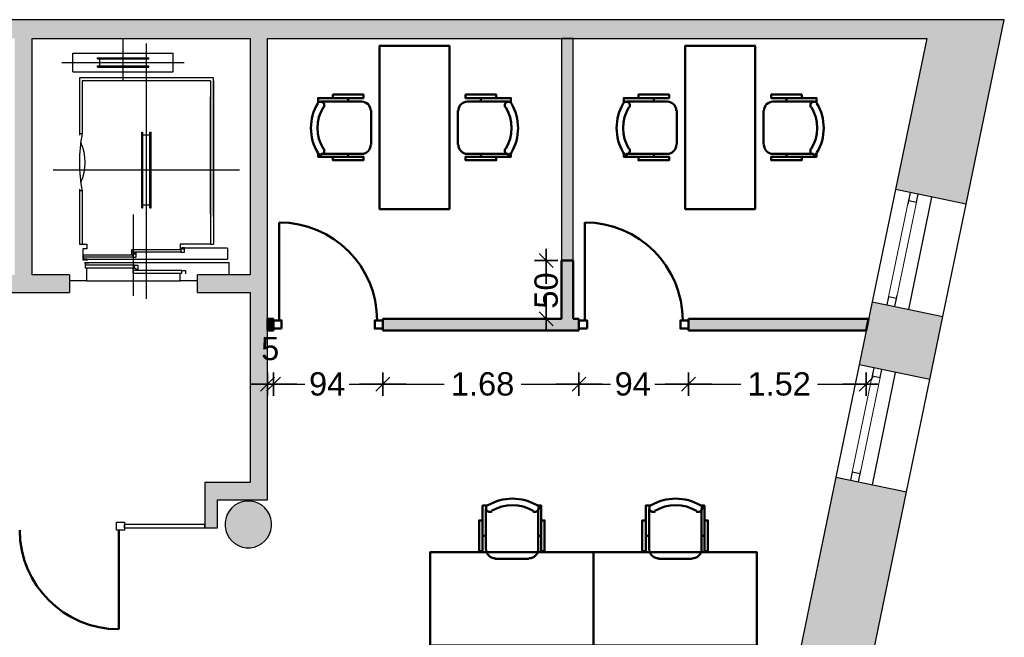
# Model space of a CAD drawing. Header units: metres. Extents: x -1 to 427, y -6 to 28.
# Tile 12 of 12: x 419.03 to 427.48, y 22.93 to 28.23. Entities that reach past the tile are written whole.
import ezdxf

# ---------------------------------------------------------------- set-up
doc = ezdxf.new("R2010")
doc.units = ezdxf.units.M
doc.header["$PDMODE"] = 65
for name, pattern in [('CONTINUA', [0]), ('PUNKT', [6.35, 0, -6.35]), ('VERDECKT', [9.525, 6.35, -3.175])]:
    doc.linetypes.add(name, pattern=pattern)
for name, color, linetype, lineweight in [('3D P5 MURS', 7, 'CONTINUA', 25), ('3D P5 MURS NOUS', 7, 'CONTINUA', 25), ('3D P5 PILAR', 7, 'CONTINUA', 25), ('P5 ESCALA 2D', 7, 'CONTINUA', 25), ('P5 MAMPARES', 7, 'CONTINUA', 25), ('P5 MOBLES', 7, 'CONTINUA', 25)]:
    doc.layers.add(name, color=color, linetype=linetype, lineweight=lineweight)
doc.styles.add('ARIAL', font='arial.ttf')
doc.dimstyles.new('DIMSTYLE_2', dxfattribs={"dimtxt": 0.2, "dimasz": 0.2, "dimexe": 0, "dimexo": 1e-06, "dimgap": 0.1, "dimtad": 0, "dimdec": 0, "dimlfac": 100, "dimrnd": 1, "dimzin": 4, "dimdsep": 46, "dimtxsty": 'ARIAL', "dimblk1": 'ALL_ML_STRICH', "dimblk2": 'ALL_ML_STRICH', "dimsah": 1, "dimcen": 0, "dimse1": 1, "dimse2": 1, "dimclrd": 2, "dimclre": 2, "dimclrt": 2, "dimadec": 0, "dimazin": 0, "dimtfac": 1, "dimtdec": 0, "dimtix": 1, "dimtmove": 2, "dimatfit": 3, "dimfxl": 0, "dimtzin": 0, "dimlwd": 0, "dimlwe": 35, "dimarcsym": 0})
doc.dimstyles.new('DIMSTYLE_5', dxfattribs={"dimtxt": 0.2, "dimasz": 0.2, "dimexe": 0, "dimexo": 1e-06, "dimgap": 0.1, "dimtad": 0, "dimdec": 0, "dimlfac": 100, "dimrnd": 1, "dimzin": 4, "dimdsep": 46, "dimtxsty": 'ARIAL', "dimblk1": 'ALL_ML_STRICH', "dimblk2": 'ALL_ML_STRICH', "dimsah": 1, "dimcen": 0, "dimse1": 1, "dimse2": 1, "dimclrd": 2, "dimclre": 2, "dimclrt": 2, "dimadec": 0, "dimazin": 0, "dimtfac": 1, "dimtdec": 0, "dimtix": 1, "dimtmove": 2, "dimatfit": 3, "dimfxl": 0, "dimtzin": 0, "dimlwd": 0, "dimlwe": 35, "dimarcsym": 0})
doc.dimstyles.new('DIMSTYLE_6', dxfattribs={"dimtxt": 0.2, "dimasz": 0.2, "dimexe": 0, "dimexo": 1e-06, "dimgap": 0.1, "dimtad": 0, "dimrnd": 0.01, "dimzin": 4, "dimdsep": 46, "dimtxsty": 'ARIAL', "dimblk1": 'ALL_ML_STRICH', "dimblk2": 'ALL_ML_STRICH', "dimsah": 1, "dimcen": 0, "dimse1": 1, "dimse2": 1, "dimclrd": 2, "dimclre": 2, "dimclrt": 2, "dimadec": 0, "dimazin": 0, "dimtfac": 1, "dimtdec": 0, "dimtix": 1, "dimtmove": 2, "dimatfit": 3, "dimfxl": 0, "dimtzin": 0, "dimlwd": 0, "dimlwe": 35, "dimarcsym": 0})
doc.dimstyles.new('DIMSTYLE_7', dxfattribs={"dimtxt": 0.2, "dimasz": 0.2, "dimexe": 0, "dimexo": 1e-06, "dimgap": 0.1, "dimtad": 2, "dimdec": 0, "dimlfac": 100, "dimrnd": 1, "dimzin": 4, "dimdsep": 46, "dimtxsty": 'ARIAL', "dimblk1": 'ALL_ML_STRICH', "dimblk2": 'ALL_ML_STRICH', "dimsah": 1, "dimcen": 0, "dimse1": 1, "dimse2": 1, "dimclrd": 2, "dimclre": 2, "dimclrt": 2, "dimadec": 0, "dimazin": 0, "dimtfac": 1, "dimtdec": 0, "dimtix": 1, "dimtmove": 2, "dimatfit": 3, "dimfxl": 0, "dimtvp": 1.2, "dimtzin": 0, "dimlwd": 0, "dimlwe": 35, "dimarcsym": 0})

# ---------------------------------------------------------------- blocks, each defined once
blk = doc.blocks.new('_CLOSEDFILLED')
at = {"color": 0, "linetype": 'ByBlock', "lineweight": -2}
blk.add_solid([(-1, 0), (0, 0), (-1, 0)], dxfattribs=at)
blk = doc.blocks.new('OBJETO_COMPLEJO_36')
at = {"layer": 'P5 MOBLES', "color": 202, "linetype": 'CONTINUA', "lineweight": 50, "transparency": 33554687}
for p, q in [((424.4325, 24.035), (424.4325, 23.6836)), ((424.8812, 23.6836), (424.8812, 24.035)), ((424.4029, 23.8022), (424.4325, 23.8022)), ((424.9066, 23.8022), (424.8812, 23.8022)), ((424.5087, 23.6032), (424.8008, 23.6032))]:
    blk.add_line(p, q, dxfattribs=at)
for points in [[(424.4029, 23.9334), (424.3732, 23.9334), (424.3732, 23.6709), (424.4029, 23.6709), (424.4029, 24.0604), (424.4452, 24.0604)], [(424.482, 24.0117), (424.4763, 24.0088), (424.4704, 24.0071), (424.4643, 24.0067), (424.4583, 24.0074), (424.4525, 24.0092), (424.4471, 24.0121), (424.4423, 24.016), (424.4383, 24.021), (424.4354, 24.0267), (424.4337, 24.0326), (424.4331, 24.0387), (424.4338, 24.0447), (424.4355, 24.0505), (424.4384, 24.0559), (424.4423, 24.0607), (424.4472, 24.0648)], [(424.872, 24.0648), (424.8769, 24.0607), (424.8809, 24.0559), (424.8837, 24.0505), (424.8855, 24.0447), (424.8861, 24.0387), (424.8856, 24.0326), (424.8839, 24.0267), (424.8809, 24.021), (424.8769, 24.016), (424.8721, 24.0121), (424.8667, 24.0092), (424.861, 24.0074), (424.855, 24.0067), (424.8489, 24.0071), (424.8429, 24.0088), (424.8372, 24.0117)], [(424.9066, 23.9334), (424.9362, 23.9334), (424.9362, 23.6709), (424.9066, 23.6709), (424.9066, 24.0604), (424.8685, 24.0604)], [(424.5114, 23.6087), (424.4957, 23.6103), (424.481, 23.6149), (424.4677, 23.6221), (424.4561, 23.6317), (424.4465, 23.6432), (424.4393, 23.6566), (424.4347, 23.6713), (424.4331, 23.687)], [(424.8819, 23.687), (424.8803, 23.6713), (424.8757, 23.6566), (424.8685, 23.6432), (424.8589, 23.6317), (424.8473, 23.6221), (424.834, 23.6149), (424.8193, 23.6103), (424.8035, 23.6087)]]:
    blk.add_lwpolyline(points, dxfattribs=at)
blk.add_lwpolyline([(423.9542, 22.8624), (425.3553, 22.8624), (425.3553, 23.6625), (423.9542, 23.6625), (423.9542, 22.8624)], close=True, dxfattribs=at)
for centre, radius, start, end in [((424.6595, 23.7043), 0.4167, 59.55422, 120.42617), ((424.6595, 23.7254), 0.3405, 58.23508, 121.7419)]:
    blk.add_arc(centre, radius, start, end, dxfattribs=at)
blk = doc.blocks.new('OBJETO_COMPLEJO_38')
at = {"layer": 'P5 MOBLES', "color": 202, "linetype": 'CONTINUA', "lineweight": 50, "transparency": 33554687}
for p, q in [((423.0313, 24.035), (423.0313, 23.6836)), ((423.48, 23.6836), (423.48, 24.035)), ((423.0017, 23.8022), (423.0313, 23.8022)), ((423.5054, 23.8022), (423.48, 23.8022)), ((423.1075, 23.6032), (423.3996, 23.6032))]:
    blk.add_line(p, q, dxfattribs=at)
for points in [[(423.0017, 23.9334), (422.9721, 23.9334), (422.9721, 23.6709), (423.0017, 23.6709), (423.0017, 24.0604), (423.044, 24.0604)], [(423.0808, 24.0117), (423.0751, 24.0088), (423.0692, 24.0071), (423.0631, 24.0067), (423.0571, 24.0074), (423.0513, 24.0092), (423.0459, 24.0121), (423.0412, 24.016), (423.0372, 24.021), (423.0342, 24.0267), (423.0325, 24.0326), (423.032, 24.0387), (423.0326, 24.0447), (423.0343, 24.0505), (423.0372, 24.0559), (423.0411, 24.0607), (423.046, 24.0648)], [(423.4708, 24.0648), (423.4758, 24.0607), (423.4797, 24.0559), (423.4825, 24.0505), (423.4843, 24.0447), (423.4849, 24.0387), (423.4844, 24.0326), (423.4827, 24.0267), (423.4797, 24.021), (423.4757, 24.016), (423.4709, 24.0121), (423.4656, 24.0092), (423.4598, 24.0074), (423.4538, 24.0067), (423.4477, 24.0071), (423.4417, 24.0088), (423.436, 24.0117)], [(423.5054, 23.9334), (423.5351, 23.9334), (423.5351, 23.6709), (423.5054, 23.6709), (423.5054, 24.0604), (423.4673, 24.0604)], [(423.1103, 23.6087), (423.0945, 23.6103), (423.0798, 23.6149), (423.0665, 23.6221), (423.0549, 23.6317), (423.0453, 23.6432), (423.0381, 23.6566), (423.0335, 23.6713), (423.032, 23.687)], [(423.4807, 23.687), (423.4791, 23.6713), (423.4745, 23.6566), (423.4673, 23.6432), (423.4577, 23.6317), (423.4462, 23.6221), (423.4329, 23.6149), (423.4182, 23.6103), (423.4024, 23.6087)]]:
    blk.add_lwpolyline(points, dxfattribs=at)
blk.add_lwpolyline([(422.553, 22.8624), (423.9542, 22.8624), (423.9542, 23.6625), (422.553, 23.6625), (422.553, 22.8624)], close=True, dxfattribs=at)
for centre, radius, start, end in [((423.2584, 23.7043), 0.4167, 59.55422, 120.42617), ((423.2584, 23.7254), 0.3405, 58.23508, 121.7419)]:
    blk.add_arc(centre, radius, start, end, dxfattribs=at)
blk = doc.blocks.new('ALL_ML_STRICH')
at = {"color": 0, "linetype": 'ByBlock', "lineweight": -2}
for p, q in [((0, -0.5), (0, 0.5)), ((-1, 0), (0.5, 0)), ((-0.3, -0.3), (0.3, 0.3))]:
    blk.add_line(p, q, dxfattribs=at)
blk = doc.blocks.new('*D63')
at = {"layer": 'DEFPOINTS', "color": 2, "linetype": 'CONTINUA', "lineweight": 35, "transparency": 33554687}
for p in [(423.6797, 26.1641), (423.5486, 25.6641), (423.5523, 25.6641)]:
    blk.add_point(p, dxfattribs=at)
at = {"layer": 'P5 MAMPARES', "color": 2, "linetype": 'CONTINUA', "lineweight": -2, "transparency": 33554687}
for p, q in [((423.5486, 26.0954), (423.5486, 26.1641)), ((423.5486, 25.6641), (423.5486, 25.7154))]:
    blk.add_line(p, q, dxfattribs=at)
at = {"layer": 'P5 MAMPARES', "color": 2, "linetype": 'CONTINUA', "lineweight": 35, "transparency": 33554687, "xscale": 0.2, "yscale": 0.2, "zscale": 0.2}
for p, rotation in [((423.5486, 26.1641), 90), ((423.5486, 25.6641), 270)]:
    blk.add_blockref('ALL_ML_STRICH', p, dxfattribs=dict(at, rotation=rotation))
at = {"layer": 'P5 MAMPARES', "color": 2, "linetype": 'CONTINUA', "lineweight": 35, "transparency": 33554687, "insert": (423.5486, 25.9054), "char_height": 0.2, "width": 0.4, "attachment_point": 5, "rotation": 90, "style": 'ARIAL'}
blk.add_mtext('\\A1;{50}', dxfattribs=at)
blk = doc.blocks.new('*D73')
at = {"layer": 'DEFPOINTS', "color": 2, "linetype": 'CONTINUA', "lineweight": 35, "transparency": 33554687}
for p in [(421.157, 25.3841), (421.207, 25.3841), (421.157, 25.1035)]:
    blk.add_point(p, dxfattribs=at)
at = {"layer": 'P5 MAMPARES', "color": 2, "linetype": 'CONTINUA', "lineweight": -2, "transparency": 33554687}
blk.add_line((421.157, 25.1035), (421.207, 25.1035), dxfattribs=at)
at = {"layer": 'P5 MAMPARES', "color": 2, "linetype": 'CONTINUA', "lineweight": 35, "transparency": 33554687, "xscale": 0.2, "yscale": 0.2, "zscale": 0.2}
blk.add_blockref('ALL_ML_STRICH', (421.207, 25.1035), dxfattribs=at)
at = {"layer": 'P5 MAMPARES', "color": 2, "linetype": 'CONTINUA', "lineweight": 35, "transparency": 33554687, "xscale": 0.2, "yscale": 0.2, "zscale": 0.2, "rotation": 180}
blk.add_blockref('ALL_ML_STRICH', (421.157, 25.1035), dxfattribs=at)
at = {"layer": 'P5 MAMPARES', "color": 2, "linetype": 'CONTINUA', "lineweight": 35, "transparency": 33554687, "insert": (421.1799, 25.4069), "char_height": 0.2, "width": 0.2, "attachment_point": 5, "style": 'ARIAL'}
blk.add_mtext('\\A1;{5}', dxfattribs=at)
blk = doc.blocks.new('*D74')
at = {"layer": 'DEFPOINTS', "color": 2, "linetype": 'CONTINUA', "lineweight": 35, "transparency": 33554687}
for p in [(421.207, 25.3841), (422.147, 25.3841), (421.207, 25.1035)]:
    blk.add_point(p, dxfattribs=at)
at = {"layer": 'P5 MAMPARES', "color": 2, "linetype": 'CONTINUA', "lineweight": -2, "transparency": 33554687}
for p, q in [((421.207, 25.1035), (421.4783, 25.1035)), ((421.8583, 25.1035), (422.147, 25.1035))]:
    blk.add_line(p, q, dxfattribs=at)
at = {"layer": 'P5 MAMPARES', "color": 2, "linetype": 'CONTINUA', "lineweight": 35, "transparency": 33554687, "xscale": 0.2, "yscale": 0.2, "zscale": 0.2, "rotation": 180}
blk.add_blockref('ALL_ML_STRICH', (421.207, 25.1035), dxfattribs=at)
at = {"layer": 'P5 MAMPARES', "color": 2, "linetype": 'CONTINUA', "lineweight": 35, "transparency": 33554687, "xscale": 0.2, "yscale": 0.2, "zscale": 0.2}
blk.add_blockref('ALL_ML_STRICH', (422.147, 25.1035), dxfattribs=at)
at = {"layer": 'P5 MAMPARES', "color": 2, "linetype": 'CONTINUA', "lineweight": 35, "transparency": 33554687, "insert": (421.6683, 25.1035), "char_height": 0.2, "width": 0.4, "attachment_point": 5, "style": 'ARIAL'}
blk.add_mtext('\\A1;{94}', dxfattribs=at)
blk = doc.blocks.new('*D75')
at = {"layer": 'DEFPOINTS', "color": 2, "linetype": 'CONTINUA', "lineweight": 35, "transparency": 33554687}
for p in [(422.147, 25.3841), (423.8297, 25.3841), (422.147, 25.1035)]:
    blk.add_point(p, dxfattribs=at)
at = {"layer": 'P5 MAMPARES', "color": 2, "linetype": 'CONTINUA', "lineweight": -2, "transparency": 33554687}
for p, q in [((422.147, 25.1035), (422.6726, 25.1035)), ((423.3326, 25.1035), (423.8297, 25.1035))]:
    blk.add_line(p, q, dxfattribs=at)
at = {"layer": 'P5 MAMPARES', "color": 2, "linetype": 'CONTINUA', "lineweight": 35, "transparency": 33554687, "xscale": 0.2, "yscale": 0.2, "zscale": 0.2, "rotation": 180}
blk.add_blockref('ALL_ML_STRICH', (422.147, 25.1035), dxfattribs=at)
at = {"layer": 'P5 MAMPARES', "color": 2, "linetype": 'CONTINUA', "lineweight": 35, "transparency": 33554687, "xscale": 0.2, "yscale": 0.2, "zscale": 0.2}
blk.add_blockref('ALL_ML_STRICH', (423.8297, 25.1035), dxfattribs=at)
at = {"layer": 'P5 MAMPARES', "color": 2, "linetype": 'CONTINUA', "lineweight": 35, "transparency": 33554687, "insert": (423.0026, 25.1035), "char_height": 0.2, "width": 0.8, "attachment_point": 5, "style": 'ARIAL'}
blk.add_mtext('\\A1;{\\A1;{1.68\\H0.132000;\\S^ ;}}', dxfattribs=at)
blk = doc.blocks.new('*D76')
at = {"layer": 'DEFPOINTS', "color": 2, "linetype": 'CONTINUA', "lineweight": 35, "transparency": 33554687}
for p in [(423.8297, 25.3841), (424.7697, 25.3841), (423.8297, 25.1035)]:
    blk.add_point(p, dxfattribs=at)
at = {"layer": 'P5 MAMPARES', "color": 2, "linetype": 'CONTINUA', "lineweight": -2, "transparency": 33554687}
for p, q in [((423.8297, 25.1035), (424.101, 25.1035)), ((424.481, 25.1035), (424.7697, 25.1035))]:
    blk.add_line(p, q, dxfattribs=at)
at = {"layer": 'P5 MAMPARES', "color": 2, "linetype": 'CONTINUA', "lineweight": 35, "transparency": 33554687, "xscale": 0.2, "yscale": 0.2, "zscale": 0.2, "rotation": 180}
blk.add_blockref('ALL_ML_STRICH', (423.8297, 25.1035), dxfattribs=at)
at = {"layer": 'P5 MAMPARES', "color": 2, "linetype": 'CONTINUA', "lineweight": 35, "transparency": 33554687, "xscale": 0.2, "yscale": 0.2, "zscale": 0.2}
blk.add_blockref('ALL_ML_STRICH', (424.7697, 25.1035), dxfattribs=at)
at = {"layer": 'P5 MAMPARES', "color": 2, "linetype": 'CONTINUA', "lineweight": 35, "transparency": 33554687, "insert": (424.291, 25.1035), "char_height": 0.2, "width": 0.4, "attachment_point": 5, "style": 'ARIAL'}
blk.add_mtext('\\A1;{94}', dxfattribs=at)
blk = doc.blocks.new('*D77')
at = {"layer": 'DEFPOINTS', "color": 2, "linetype": 'CONTINUA', "lineweight": 35, "transparency": 33554687}
for p in [(424.7697, 25.3841), (426.2945, 25.3841), (424.7697, 25.1035)]:
    blk.add_point(p, dxfattribs=at)
at = {"layer": 'P5 MAMPARES', "color": 2, "linetype": 'CONTINUA', "lineweight": -2, "transparency": 33554687}
for p, q in [((424.7697, 25.1035), (425.2175, 25.1035)), ((425.8775, 25.1035), (426.2945, 25.1035))]:
    blk.add_line(p, q, dxfattribs=at)
at = {"layer": 'P5 MAMPARES', "color": 2, "linetype": 'CONTINUA', "lineweight": 35, "transparency": 33554687, "xscale": 0.2, "yscale": 0.2, "zscale": 0.2, "rotation": 180}
blk.add_blockref('ALL_ML_STRICH', (424.7697, 25.1035), dxfattribs=at)
at = {"layer": 'P5 MAMPARES', "color": 2, "linetype": 'CONTINUA', "lineweight": 35, "transparency": 33554687, "xscale": 0.2, "yscale": 0.2, "zscale": 0.2}
blk.add_blockref('ALL_ML_STRICH', (426.2945, 25.1035), dxfattribs=at)
at = {"layer": 'P5 MAMPARES', "color": 2, "linetype": 'CONTINUA', "lineweight": 35, "transparency": 33554687, "insert": (425.5475, 25.1035), "char_height": 0.2, "width": 0.8, "attachment_point": 5, "style": 'ARIAL'}
blk.add_mtext('\\A1;{\\A1;{1.52\\H0.132000;\\S^ ;}}', dxfattribs=at)

msp = doc.modelspace()

# ---------------------------------------------------------------- hatches: boundary and pattern name
at = {"layer": '3D P5 MURS', "linetype": 'CONTINUA', "lineweight": 18, "true_color": 0xa0a0a0, "transparency": 33554687}
for points in [[(426.8464, 28.2282), (401.2904, 28.2282), (401.2587, 28.0682), (426.8133, 28.0682)], [(427.1517, 26.6458), (427.4796, 28.2282), (426.8464, 28.2282), (426.5446, 26.7716)], [(419.137, 26.0395), (419.137, 28.0682), (418.987, 28.0682), (418.987, 26.0395)], [(421.007, 28.0682), (421.007, 24.2595), (421.157, 24.2595), (421.157, 28.0682)], [(418.657, 25.8895), (419.457, 25.8895), (419.457, 26.0395), (418.657, 26.0395)], [(420.557, 25.8895), (421.007, 25.8895), (421.007, 26.0395), (420.557, 26.0395)], [(426.3451, 25.8086), (426.2331, 25.2678), (426.8402, 25.142), (426.9522, 25.6828)], [(420.7276, 23.8695), (420.7276, 24.2595), (420.6176, 24.2595), (420.6176, 23.8695)], [(421.157, 24.2595), (420.7276, 24.2595), (420.7276, 24.1095), (421.157, 24.1095)], [(426.3085, 22.5757), (426.6406, 24.1789), (426.0335, 24.3047), (425.7021, 22.7051), (425.8964, 22.6649), (425.8957, 22.6612)]]:
    msp.add_hatch(color=253, dxfattribs=at).paths.add_polyline_path(points)
at = {"layer": '3D P5 MURS NOUS', "linetype": 'CONTINUA', "lineweight": 18, "true_color": 0x006e00, "transparency": 33554687}
msp.add_hatch(color=96, dxfattribs=at).paths.add_polyline_path([(423.6797, 28.0682), (423.6797, 26.1641), (423.7797, 26.1641), (423.7797, 28.0682)])
at = {"layer": '3D P5 PILAR', "linetype": 'CONTINUA', "lineweight": 18, "transparency": 33554687}
msp.add_hatch(color=9, dxfattribs=at).paths.add_polyline_path([(421.0095, 24.0992), (420.9745, 24.0992), (420.9401, 24.0931), (420.9072, 24.0812), (420.877, 24.0637), (420.8502, 24.0412), (420.8277, 24.0145), (420.8103, 23.9842), (420.7983, 23.9514), (420.7922, 23.9169), (420.7922, 23.882), (420.7983, 23.8476), (420.8103, 23.8147), (420.8277, 23.7845), (420.8502, 23.7577), (420.877, 23.7352), (420.9072, 23.7177), (420.9401, 23.7058), (420.9745, 23.6997), (421.0095, 23.6997), (421.0439, 23.7058), (421.0767, 23.7177), (421.107, 23.7352), (421.1338, 23.7577), (421.1562, 23.7845), (421.1737, 23.8147), (421.1857, 23.8476), (421.1917, 23.882), (421.1917, 23.9169), (421.1857, 23.9514), (421.1737, 23.9842), (421.1562, 24.0145), (421.1338, 24.0412), (421.107, 24.0637), (421.0767, 24.0812), (421.0439, 24.0931)])
at = {"layer": 'P5 MAMPARES', "linetype": 'VERDECKT', "lineweight": 25, "transparency": 33554687}
for points in [[(422.147, 25.5641), (423.8297, 25.5641), (423.8297, 25.6641), (423.7797, 25.6641), (423.7797, 26.1641), (423.6797, 26.1641), (423.6797, 25.6641), (422.147, 25.6641)], [(421.207, 25.5641), (421.207, 25.6641), (421.157, 25.6641), (421.157, 25.5641)], [(424.7697, 25.6641), (424.7697, 25.5641), (426.2945, 25.5641), (426.3152, 25.6641)]]:
    msp.add_hatch(color=180, dxfattribs=at).paths.add_polyline_path(points)

# ---------------------------------------------------------------- linework, layer by layer
at = {"layer": '3D P5 MURS', "color": 7, "linetype": 'CONTINUA', "lineweight": 25, "transparency": 33554687}
for p, q in [((426.8464, 28.2282), (401.2904, 28.2282)), ((427.4796, 28.2282), (426.8464, 28.2282)), ((427.1517, 26.6458), (427.4796, 28.2282)), ((419.137, 26.0395), (419.137, 28.0682)), ((419.137, 28.0682), (421.007, 28.0682)), ((421.007, 28.0682), (421.007, 26.0395)), ((421.157, 24.2595), (421.157, 28.0682)), ((421.157, 28.0682), (426.8133, 28.0682)), ((426.8133, 28.0682), (426.5446, 26.7716)), ((426.5446, 26.7716), (426.3451, 25.8086)), ((426.6719, 26.7453), (426.5446, 26.7716)), ((426.855, 26.7073), (426.656, 25.7441)), ((426.7405, 26.7311), (426.6719, 26.7453)), ((427.1517, 26.6458), (426.7405, 26.7311)), ((426.9522, 25.6828), (427.1517, 26.6458)), ((419.457, 26.0395), (419.137, 26.0395)), ((419.457, 26.0395), (419.457, 25.8895)), ((420.557, 25.8895), (420.557, 26.0395)), ((421.007, 26.0395), (420.557, 26.0395)), ((418.657, 25.8895), (419.457, 25.8895)), ((420.557, 25.8895), (421.007, 25.8895)), ((421.007, 25.8895), (421.007, 24.2595)), ((426.3451, 25.8086), (426.2331, 25.2678)), ((426.3451, 25.8086), (426.4724, 25.7822)), ((426.4724, 25.7822), (426.5409, 25.768)), ((426.5409, 25.768), (426.9522, 25.6828)), ((426.8402, 25.142), (426.9522, 25.6828)), ((426.2331, 25.2678), (426.0335, 24.3047)), ((426.3604, 25.2414), (426.2331, 25.2678)), ((426.5437, 25.2034), (426.3447, 24.2402)), ((426.4289, 25.2272), (426.3604, 25.2414)), ((426.8402, 25.142), (426.4289, 25.2272)), ((426.6406, 24.1789), (426.8402, 25.142)), ((420.7276, 24.2595), (420.6176, 24.2595)), ((420.6176, 24.2595), (420.6176, 23.8995)), ((421.007, 24.2595), (420.7276, 24.2595)), ((421.157, 24.1095), (421.157, 24.2595)), ((426.0335, 24.3047), (425.7021, 22.7051)), ((426.0335, 24.3047), (426.1608, 24.2783)), ((426.1608, 24.2783), (426.2294, 24.2641)), ((426.2294, 24.2641), (426.6406, 24.1789)), ((426.3085, 22.5757), (426.6406, 24.1789)), ((420.7276, 23.8695), (420.7276, 24.1095)), ((420.7276, 24.1095), (421.157, 24.1095)), ((419.9296, 23.8695), (419.9296, 23.8995)), ((420.6176, 23.8995), (419.9296, 23.8995)), ((419.9296, 23.8695), (420.6176, 23.8695)), ((420.6176, 23.8995), (420.6176, 23.8695)), ((420.6176, 23.8695), (420.6176, 23.8995)), ((420.6176, 23.8695), (420.7276, 23.8695))]:
    msp.add_line(p, q, dxfattribs=at)
at = {"layer": '3D P5 MURS', "color": 7, "linetype": 'PUNKT', "lineweight": 25, "transparency": 33554687}
for p, q in [((426.6719, 26.7453), (426.4724, 25.7822)), ((426.5409, 25.768), (426.7405, 26.7311)), ((426.7405, 26.7311), (426.6719, 26.7453)), ((426.4724, 25.7822), (426.5409, 25.768)), ((426.3604, 25.2414), (426.1608, 24.2783)), ((426.2294, 24.2641), (426.4289, 25.2272)), ((426.4289, 25.2272), (426.3604, 25.2414)), ((426.1608, 24.2783), (426.2294, 24.2641))]:
    msp.add_line(p, q, dxfattribs=at)
at = {"layer": '3D P5 MURS', "color": 202, "linetype": 'CONTINUA', "lineweight": 50, "transparency": 33554687}
msp.add_line((419.8796, 23.8495), (419.8796, 23.0004), dxfattribs=at)
at = {"layer": '3D P5 MURS', "color": 7, "linetype": 'CONTINUA', "lineweight": 25, "transparency": 33554687}
for points in [[(426.7263, 26.6625), (426.7405, 26.7311), (426.6719, 26.7453), (426.6577, 26.6767), (426.7263, 26.6625)], [(426.5409, 25.768), (426.5551, 25.8365), (426.4866, 25.8507), (426.4724, 25.7822), (426.5409, 25.768)], [(426.4147, 25.1587), (426.4289, 25.2272), (426.3604, 25.2414), (426.3462, 25.1729), (426.4147, 25.1587)], [(426.2294, 24.2641), (426.2436, 24.3327), (426.175, 24.3469), (426.1608, 24.2783), (426.2294, 24.2641)], [(419.8596, 23.9195), (419.9296, 23.9195), (419.9296, 23.8495), (419.8596, 23.8495), (419.8596, 23.9195)]]:
    msp.add_lwpolyline(points, close=True, dxfattribs=at)
at = {"layer": '3D P5 MURS', "color": 40, "linetype": 'CONTINUA', "lineweight": 18, "transparency": 33554687}
for points in [[(426.5551, 25.8365), (426.7263, 26.6625), (426.6577, 26.6767), (426.4866, 25.8507), (426.5551, 25.8365)], [(426.2436, 24.3327), (426.4147, 25.1587), (426.3462, 25.1729), (426.175, 24.3469), (426.2436, 24.3327)]]:
    msp.add_lwpolyline(points, close=True, dxfattribs=at)
at = {"layer": '3D P5 MURS', "color": 202, "linetype": 'CONTINUA', "lineweight": 50, "transparency": 33554687}
msp.add_arc((419.8796, 23.8495), 0.849, 180, 270, dxfattribs=at)
at = {"layer": '3D P5 MURS NOUS', "color": 7, "linetype": 'CONTINUA', "lineweight": 25, "transparency": 33554687}
for p, q in [((423.6797, 28.0682), (423.6797, 26.1641)), ((423.7797, 28.0682), (423.6797, 28.0682)), ((423.7797, 26.1641), (423.7797, 28.0682)), ((423.6797, 26.1641), (423.7797, 26.1641))]:
    msp.add_line(p, q, dxfattribs=at)
at = {"layer": '3D P5 MURS NOUS', "color": 4, "linetype": 'CONTINUA', "lineweight": 50, "transparency": 33554687}
for p, q in [((421.257, 25.6491), (421.257, 26.4891)), ((423.8797, 25.6491), (423.8797, 26.4891)), ((423.6797, 26.1641), (423.6797, 25.6641)), ((423.7797, 26.1641), (423.6797, 26.1641)), ((423.7797, 25.6641), (423.7797, 26.1641)), ((421.207, 25.6641), (421.157, 25.6641)), ((421.157, 25.6641), (421.157, 25.5641)), ((421.207, 25.6641), (421.207, 25.5641)), ((422.147, 25.5641), (422.147, 25.6641)), ((423.6797, 25.6641), (422.147, 25.6641)), ((423.8297, 25.6641), (423.7797, 25.6641)), ((423.8297, 25.6641), (423.8297, 25.5641)), ((424.7697, 25.5641), (424.7697, 25.6641)), ((426.3152, 25.6641), (424.7697, 25.6641)), ((426.2945, 25.5641), (426.3152, 25.6641)), ((421.157, 25.5641), (421.207, 25.5641)), ((422.147, 25.5641), (423.8297, 25.5641)), ((424.7697, 25.5641), (426.2945, 25.5641))]:
    msp.add_line(p, q, dxfattribs=at)
for points in [[(421.277, 25.5791), (421.207, 25.5791), (421.207, 25.6491), (421.277, 25.6491), (421.277, 25.5791)], [(422.147, 25.5791), (422.077, 25.5791), (422.077, 25.6491), (422.147, 25.6491), (422.147, 25.5791)], [(423.8997, 25.5791), (423.8297, 25.5791), (423.8297, 25.6491), (423.8997, 25.6491), (423.8997, 25.5791)], [(424.7697, 25.5791), (424.6997, 25.5791), (424.6997, 25.6491), (424.7697, 25.6491), (424.7697, 25.5791)]]:
    msp.add_lwpolyline(points, close=True, dxfattribs=at)
for centre in [(421.257, 25.6491), (423.8797, 25.6491)]:
    msp.add_arc(centre, 0.84, 0, 90, dxfattribs=at)
at = {"layer": '3D P5 PILAR', "color": 7, "linetype": 'CONTINUA', "lineweight": 25, "transparency": 33554687}
for p, q in [((420.9401, 24.0931), (420.9072, 24.0812)), ((420.9745, 24.0992), (420.9401, 24.0931)), ((421.0095, 24.0992), (420.9745, 24.0992)), ((421.0439, 24.0931), (421.0095, 24.0992)), ((421.0767, 24.0812), (421.0439, 24.0931)), ((420.8277, 24.0145), (420.8103, 23.9842)), ((420.8502, 24.0412), (420.8277, 24.0145)), ((420.877, 24.0637), (420.8502, 24.0412)), ((420.9072, 24.0812), (420.877, 24.0637)), ((421.107, 24.0637), (421.0767, 24.0812)), ((421.1338, 24.0412), (421.107, 24.0637)), ((421.1562, 24.0145), (421.1338, 24.0412)), ((421.1737, 23.9842), (421.1562, 24.0145)), ((420.7983, 23.9514), (420.7922, 23.9169)), ((420.7922, 23.9169), (420.7922, 23.882)), ((420.8103, 23.9842), (420.7983, 23.9514)), ((421.1857, 23.9514), (421.1737, 23.9842)), ((421.1917, 23.9169), (421.1857, 23.9514)), ((421.1917, 23.882), (421.1917, 23.9169)), ((420.7922, 23.882), (420.7983, 23.8476)), ((420.7983, 23.8476), (420.8103, 23.8147)), ((421.1737, 23.8147), (421.1857, 23.8476)), ((421.1857, 23.8476), (421.1917, 23.882)), ((420.8103, 23.8147), (420.8277, 23.7845)), ((420.8277, 23.7845), (420.8502, 23.7577)), ((420.8502, 23.7577), (420.877, 23.7352)), ((421.107, 23.7352), (421.1338, 23.7577)), ((421.1338, 23.7577), (421.1562, 23.7845)), ((421.1562, 23.7845), (421.1737, 23.8147)), ((420.877, 23.7352), (420.9072, 23.7177)), ((420.9072, 23.7177), (420.9401, 23.7058)), ((420.9401, 23.7058), (420.9745, 23.6997)), ((420.9745, 23.6997), (421.0095, 23.6997)), ((421.0095, 23.6997), (421.0439, 23.7058)), ((421.0439, 23.7058), (421.0767, 23.7177)), ((421.0767, 23.7177), (421.107, 23.7352))]:
    msp.add_line(p, q, dxfattribs=at)
at = {"layer": 'P5 ESCALA 2D', "color": 7, "lineweight": 25, "transparency": 33554687}
for p, q in [((419.917, 27.7115), (419.917, 28.0595)), ((420.117, 25.8335), (420.117, 28.0245)), ((419.487, 27.9415), (420.347, 27.9415)), ((419.487, 27.7815), (419.487, 27.9415)), ((419.697, 27.8915), (419.697, 27.9015)), ((419.697, 27.9015), (420.137, 27.9015)), ((419.697, 27.8915), (420.137, 27.8915)), ((419.717, 27.8315), (419.717, 27.8915)), ((420.117, 27.8315), (420.117, 27.8915)), ((420.137, 27.8915), (420.137, 27.9015)), ((420.347, 27.7815), (420.347, 27.9415)), ((419.392, 27.8615), (420.442, 27.8615)), ((419.697, 27.8315), (420.137, 27.8315)), ((419.697, 27.8215), (419.697, 27.8315)), ((419.697, 27.8215), (420.137, 27.8215)), ((420.137, 27.8215), (420.137, 27.8315)), ((419.487, 27.7815), (420.347, 27.7815)), ((419.542, 27.7295), (419.542, 27.2375)), ((420.692, 27.7295), (419.542, 27.7295)), ((420.692, 26.5395), (420.692, 27.7295)), ((419.567, 27.7045), (419.567, 27.2495)), ((420.667, 27.7045), (419.567, 27.7045)), ((420.667, 27.7045), (420.667, 26.3045)), ((420.692, 27.7045), (420.692, 26.3045)), ((420.667, 26.5645), (420.667, 27.5645)), ((419.567, 27.2495), (419.542, 27.2495)), ((420.077, 26.6145), (420.077, 27.2645)), ((420.077, 27.2645), (420.087, 27.2645)), ((420.087, 26.6145), (420.087, 27.2645)), ((420.087, 27.2395), (420.147, 27.2395)), ((420.147, 26.6145), (420.147, 27.2645)), ((420.147, 27.2645), (420.157, 27.2645)), ((420.157, 26.6145), (420.157, 27.2645)), ((419.317, 26.9395), (420.917, 26.9395)), ((419.542, 26.7735), (419.542, 26.3045)), ((419.567, 26.7595), (419.542, 26.7595)), ((419.567, 26.7595), (419.567, 26.3045)), ((420.087, 26.6395), (420.147, 26.6395)), ((420.007, 25.8605), (420.007, 26.5585)), ((420.077, 26.6145), (420.087, 26.6145)), ((420.147, 26.6145), (420.157, 26.6145)), ((419.542, 26.3045), (419.607, 26.3045)), ((420.667, 26.3045), (420.692, 26.3045)), ((420.414, 26.2355), (419.992, 26.2355)), ((420.812, 26.2685), (420.407, 26.2685)), ((420.812, 26.2685), (420.812, 26.1745)), ((419.572, 26.1745), (420.812, 26.1745)), ((420, 26.1905), (419.578, 26.1905)), ((420.014, 26.1225), (419.592, 26.1225)), ((419.607, 26.0495), (419.607, 26.1005)), ((419.607, 25.9895), (419.607, 26.0495)), ((420.422, 26.0775), (420, 26.0775)), ((420.407, 25.9895), (420.407, 26.0495)), ((419.607, 25.9895), (419.457, 25.9895)), ((419.607, 25.9895), (420.407, 25.9895)), ((420.557, 25.9895), (420.407, 25.9895))]:
    msp.add_line(p, q, dxfattribs=at)
for points in [[(419.567, 26.3045), (419.607, 26.3045), (419.607, 26.2635), (419.572, 26.2635), (419.572, 26.1675), (419.612, 26.1675)], [(420.667, 26.3045), (420.407, 26.3045), (420.407, 26.2635), (420.437, 26.2635)], [(419.608, 26.1735), (419.578, 26.1735), (419.578, 26.2125), (420, 26.2125), (420, 26.1905), (420.03, 26.1905), (420.03, 26.2275), (420.01, 26.2275)], [(420.022, 26.2185), (419.992, 26.2185), (419.992, 26.2575), (420.414, 26.2575), (420.414, 26.2355), (420.444, 26.2355), (420.444, 26.2725), (420.424, 26.2725)], [(419.585, 26.1445), (420.825, 26.1445), (420.825, 26.0495)], [(419.622, 26.1395), (419.592, 26.1395), (419.592, 26.1005), (420.014, 26.1005), (420.014, 26.1225), (420.044, 26.1225), (420.044, 26.0855), (420.024, 26.0855)], [(420.03, 26.0945), (420, 26.0945), (420, 26.0555), (420.422, 26.0555), (420.422, 26.0775), (420.452, 26.0775), (420.452, 26.0495)]]:
    msp.add_lwpolyline(points, dxfattribs=at)
for centre, radius, start, end in [((420.755, 27.0045), 1.213, 168.34732, 191.65268), ((419.193, 27.0045), 0.399, 334.78151, 25.21849)]:
    msp.add_arc(centre, radius, start, end, dxfattribs=at)
at = {"layer": 'P5 MAMPARES', "color": 4, "linetype": 'CONTINUA', "lineweight": 50, "transparency": 33554687}
for p, q in [((421.257, 25.6491), (421.257, 26.4891)), ((423.8797, 25.6491), (423.8797, 26.4891))]:
    msp.add_line(p, q, dxfattribs=at)
for points in [[(421.277, 25.5791), (421.207, 25.5791), (421.207, 25.6491), (421.277, 25.6491), (421.277, 25.5791)], [(422.147, 25.5791), (422.077, 25.5791), (422.077, 25.6491), (422.147, 25.6491), (422.147, 25.5791)], [(423.8997, 25.5791), (423.8297, 25.5791), (423.8297, 25.6491), (423.8997, 25.6491), (423.8997, 25.5791)], [(424.7697, 25.5791), (424.6997, 25.5791), (424.6997, 25.6491), (424.7697, 25.6491), (424.7697, 25.5791)]]:
    msp.add_lwpolyline(points, close=True, dxfattribs=at)
for centre in [(421.257, 25.6491), (423.8797, 25.6491)]:
    msp.add_arc(centre, 0.84, 0, 90, dxfattribs=at)
at = {"layer": 'P5 MOBLES', "color": 202, "linetype": 'CONTINUA', "lineweight": 50, "transparency": 33554687}
for p, q in [((421.8486, 27.5559), (421.8486, 27.5263)), ((422.988, 27.5559), (422.988, 27.5263)), ((424.4713, 27.5559), (424.4713, 27.5263)), ((425.6107, 27.5559), (425.6107, 27.5263)), ((421.6158, 27.5263), (421.9672, 27.5263)), ((423.2208, 27.5263), (422.8695, 27.5263)), ((424.2385, 27.5263), (424.5899, 27.5263)), ((425.8435, 27.5263), (425.4922, 27.5263)), ((422.0476, 27.4501), (422.0476, 27.158)), ((422.7891, 27.4501), (422.7891, 27.158)), ((424.6703, 27.4501), (424.6703, 27.158)), ((425.4118, 27.4501), (425.4118, 27.158)), ((421.9672, 27.0776), (421.6158, 27.0776)), ((421.8486, 27.0522), (421.8486, 27.0776)), ((422.8695, 27.0776), (423.2208, 27.0776)), ((422.988, 27.0522), (422.988, 27.0776)), ((424.5899, 27.0776), (424.2385, 27.0776)), ((424.4713, 27.0522), (424.4713, 27.0776)), ((425.4922, 27.0776), (425.8435, 27.0776)), ((425.6107, 27.0522), (425.6107, 27.0776))]:
    msp.add_line(p, q, dxfattribs=at)
for points in [[(422.1183, 28.0047), (422.1183, 26.6035), (422.7183, 26.6035), (422.7183, 28.0047), (422.1183, 28.0047)], [(422.7183, 28.0047), (422.7183, 26.6035), (422.1183, 26.6035), (422.1183, 28.0047), (422.7183, 28.0047)], [(425.341, 28.0047), (425.341, 26.6035), (424.741, 26.6035), (424.741, 28.0047), (425.341, 28.0047)], [(424.741, 28.0047), (424.741, 26.6035), (425.341, 26.6035), (425.341, 28.0047), (424.741, 28.0047)]]:
    msp.add_lwpolyline(points, close=True, dxfattribs=at)
for points in [[(421.7174, 27.5559), (421.7174, 27.5856), (421.9799, 27.5856), (421.9799, 27.5559), (421.5904, 27.5559), (421.5904, 27.5136)], [(423.1193, 27.5559), (423.1193, 27.5856), (422.8568, 27.5856), (422.8568, 27.5559), (423.2462, 27.5559), (423.2462, 27.5136)], [(424.3401, 27.5559), (424.3401, 27.5856), (424.6026, 27.5856), (424.6026, 27.5559), (424.2131, 27.5559), (424.2131, 27.5136)], [(425.7419, 27.5559), (425.7419, 27.5856), (425.4795, 27.5856), (425.4795, 27.5559), (425.8689, 27.5559), (425.8689, 27.5136)], [(421.6391, 27.4768), (421.642, 27.4825), (421.6437, 27.4885), (421.6441, 27.4945), (421.6434, 27.5005), (421.6416, 27.5063), (421.6387, 27.5117), (421.6348, 27.5165), (421.6298, 27.5205), (421.6241, 27.5234), (421.6182, 27.5251), (421.6121, 27.5257), (421.6061, 27.525), (421.6003, 27.5233), (421.5949, 27.5204), (421.5901, 27.5165), (421.586, 27.5116)], [(422.0421, 27.4474), (422.0405, 27.4631), (422.0359, 27.4778), (422.0287, 27.4911), (422.0191, 27.5027), (422.0075, 27.5123), (421.9942, 27.5195), (421.9795, 27.5241), (421.9638, 27.5257)], [(422.7946, 27.4474), (422.7962, 27.4631), (422.8007, 27.4778), (422.808, 27.4911), (422.8175, 27.5027), (422.8291, 27.5123), (422.8424, 27.5195), (422.8571, 27.5241), (422.8729, 27.5257)], [(423.1975, 27.4768), (423.1947, 27.4825), (423.193, 27.4885), (423.1925, 27.4945), (423.1932, 27.5005), (423.195, 27.5063), (423.1979, 27.5117), (423.2019, 27.5165), (423.2069, 27.5205), (423.2125, 27.5234), (423.2185, 27.5251), (423.2246, 27.5257), (423.2306, 27.525), (423.2364, 27.5233), (423.2418, 27.5204), (423.2466, 27.5165), (423.2506, 27.5116)], [(424.2618, 27.4768), (424.2647, 27.4825), (424.2664, 27.4885), (424.2668, 27.4945), (424.2661, 27.5005), (424.2643, 27.5063), (424.2614, 27.5117), (424.2575, 27.5165), (424.2525, 27.5205), (424.2468, 27.5234), (424.2409, 27.5251), (424.2348, 27.5257), (424.2288, 27.525), (424.223, 27.5233), (424.2176, 27.5204), (424.2128, 27.5165), (424.2087, 27.5116)], [(424.6648, 27.4474), (424.6632, 27.4631), (424.6586, 27.4778), (424.6514, 27.4911), (424.6418, 27.5027), (424.6302, 27.5123), (424.6169, 27.5195), (424.6022, 27.5241), (424.5864, 27.5257)], [(425.4173, 27.4474), (425.4189, 27.4631), (425.4234, 27.4778), (425.4307, 27.4911), (425.4402, 27.5027), (425.4518, 27.5123), (425.4651, 27.5195), (425.4798, 27.5241), (425.4956, 27.5257)], [(425.8202, 27.4768), (425.8173, 27.4825), (425.8157, 27.4885), (425.8152, 27.4945), (425.8159, 27.5005), (425.8177, 27.5063), (425.8206, 27.5117), (425.8246, 27.5165), (425.8296, 27.5205), (425.8352, 27.5234), (425.8412, 27.5251), (425.8473, 27.5257), (425.8533, 27.525), (425.8591, 27.5233), (425.8645, 27.5204), (425.8693, 27.5165), (425.8733, 27.5116)], [(421.9638, 27.0769), (421.9795, 27.0785), (421.9942, 27.0831), (422.0075, 27.0903), (422.0191, 27.0999), (422.0287, 27.1115), (422.0359, 27.1248), (422.0405, 27.1395), (422.0421, 27.1553)], [(422.8729, 27.0769), (422.8571, 27.0785), (422.8424, 27.0831), (422.8291, 27.0903), (422.8175, 27.0999), (422.808, 27.1115), (422.8007, 27.1248), (422.7962, 27.1395), (422.7946, 27.1553)], [(424.5864, 27.0769), (424.6022, 27.0785), (424.6169, 27.0831), (424.6302, 27.0903), (424.6418, 27.0999), (424.6514, 27.1115), (424.6586, 27.1248), (424.6632, 27.1395), (424.6648, 27.1553)], [(425.4956, 27.0769), (425.4798, 27.0785), (425.4651, 27.0831), (425.4518, 27.0903), (425.4402, 27.0999), (425.4307, 27.1115), (425.4234, 27.1248), (425.4189, 27.1395), (425.4173, 27.1553)], [(421.586, 27.0868), (421.5901, 27.0819), (421.5949, 27.0779), (421.6003, 27.0751), (421.6061, 27.0733), (421.6121, 27.0727), (421.6182, 27.0732), (421.6241, 27.075), (421.6298, 27.0779), (421.6348, 27.0819), (421.6387, 27.0867), (421.6416, 27.0921), (421.6434, 27.0978), (421.6441, 27.1038), (421.6437, 27.1099), (421.642, 27.1159), (421.6391, 27.1216)], [(421.7174, 27.0522), (421.7174, 27.0226), (421.9799, 27.0226), (421.9799, 27.0522), (421.5904, 27.0522), (421.5904, 27.0903)], [(423.1193, 27.0522), (423.1193, 27.0226), (422.8568, 27.0226), (422.8568, 27.0522), (423.2462, 27.0522), (423.2462, 27.0903)], [(423.2506, 27.0868), (423.2466, 27.0819), (423.2418, 27.0779), (423.2364, 27.0751), (423.2306, 27.0733), (423.2246, 27.0727), (423.2185, 27.0732), (423.2125, 27.075), (423.2069, 27.0779), (423.2019, 27.0819), (423.1979, 27.0867), (423.195, 27.0921), (423.1932, 27.0978), (423.1925, 27.1038), (423.193, 27.1099), (423.1947, 27.1159), (423.1975, 27.1216)], [(424.2087, 27.0868), (424.2128, 27.0819), (424.2176, 27.0779), (424.223, 27.0751), (424.2288, 27.0733), (424.2348, 27.0727), (424.2409, 27.0732), (424.2468, 27.075), (424.2525, 27.0779), (424.2575, 27.0819), (424.2614, 27.0867), (424.2643, 27.0921), (424.2661, 27.0978), (424.2668, 27.1038), (424.2664, 27.1099), (424.2647, 27.1159), (424.2618, 27.1216)], [(424.3401, 27.0522), (424.3401, 27.0226), (424.6026, 27.0226), (424.6026, 27.0522), (424.2131, 27.0522), (424.2131, 27.0903)], [(425.7419, 27.0522), (425.7419, 27.0226), (425.4795, 27.0226), (425.4795, 27.0522), (425.8689, 27.0522), (425.8689, 27.0903)], [(425.8733, 27.0868), (425.8693, 27.0819), (425.8645, 27.0779), (425.8591, 27.0751), (425.8533, 27.0733), (425.8473, 27.0727), (425.8412, 27.0732), (425.8352, 27.075), (425.8296, 27.0779), (425.8246, 27.0819), (425.8206, 27.0867), (425.8177, 27.0921), (425.8159, 27.0978), (425.8152, 27.1038), (425.8157, 27.1099), (425.8173, 27.1159), (425.8202, 27.1216)]]:
    msp.add_lwpolyline(points, dxfattribs=at)
for centre, radius, start, end in [((421.9465, 27.2993), 0.4167, 149.57383, 210.44578), ((421.9254, 27.2993), 0.3405, 148.2581, 211.76492), ((422.9113, 27.2993), 0.3405, 328.23508, 31.7419), ((422.8901, 27.2993), 0.4167, 329.55422, 30.42617), ((424.5692, 27.2993), 0.4167, 149.57383, 210.44578), ((424.5481, 27.2993), 0.3405, 148.2581, 211.76492), ((425.534, 27.2993), 0.3405, 328.23508, 31.7419), ((425.5128, 27.2993), 0.4167, 329.55422, 30.42617)]:
    msp.add_arc(centre, radius, start, end, dxfattribs=at)

# ---------------------------------------------------------------- block references
at = {"layer": '3D P5 PILAR', "color": 7, "linetype": 'CONTINUA', "lineweight": 25, "transparency": 33554687, "xscale": 0.0002666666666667, "yscale": 0.0002666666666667, "zscale": 0.0002666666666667}
msp.add_blockref('_CLOSEDFILLED', (420.992, 23.8995), dxfattribs=at)
at = {"layer": 'P5 MOBLES', "color": 202, "linetype": 'CONTINUA', "lineweight": 50, "transparency": 33554687}
for name in ['OBJETO_COMPLEJO_38', 'OBJETO_COMPLEJO_36']:
    msp.add_blockref(name, (0, 0), dxfattribs=at)

# ---------------------------------------------------------------- dimensions: what is measured, and where the dimension line sits
at = {"layer": 'P5 MAMPARES', "color": 2, "linetype": 'CONTINUA', "lineweight": 35, "transparency": 33554687}
dim = msp.add_linear_dim(base=(423.5486, 26.1641), p1=(423.5523, 25.6641), p2=(423.6797, 26.1641), angle=90, dimstyle='DIMSTYLE_2', override={"dimpost": '<>', "dimclrd": 2, "dimclre": 2, "dimclrt": 2, "dimlwd": 0, "dimlwe": 35}, dxfattribs=at)
dim.commit()
dim.dimension.update_dxf_attribs({"geometry": '*D63', "text_midpoint": (423.5486, 25.9054), "dimtype": 160})
for base, p1, p2, dimstyle, picture, middle in [((421.207, 25.1035), (421.157, 25.3841), (421.207, 25.3841), 'DIMSTYLE_7', '*D73', (421.1799, 25.4069)), ((422.147, 25.1035), (421.207, 25.3841), (422.147, 25.3841), 'DIMSTYLE_5', '*D74', (421.6683, 25.1035)), ((423.8297, 25.1035), (422.147, 25.3841), (423.8297, 25.3841), 'DIMSTYLE_6', '*D75', (423.0026, 25.1035)), ((424.7697, 25.1035), (423.8297, 25.3841), (424.7697, 25.3841), 'DIMSTYLE_5', '*D76', (424.291, 25.1035)), ((426.2945, 25.1035), (424.7697, 25.3841), (426.2945, 25.3841), 'DIMSTYLE_6', '*D77', (425.5475, 25.1035))]:
    dim = msp.add_linear_dim(base=base, p1=p1, p2=p2, dimstyle=dimstyle, override={"dimpost": '<>', "dimclrd": 2, "dimclre": 2, "dimclrt": 2, "dimlwd": 0, "dimlwe": 35}, dxfattribs=at)
    dim.commit()
    dim.dimension.update_dxf_attribs({"geometry": picture, "text_midpoint": middle, "dimtype": 160})

doc.saveas('drawing.dxf')
